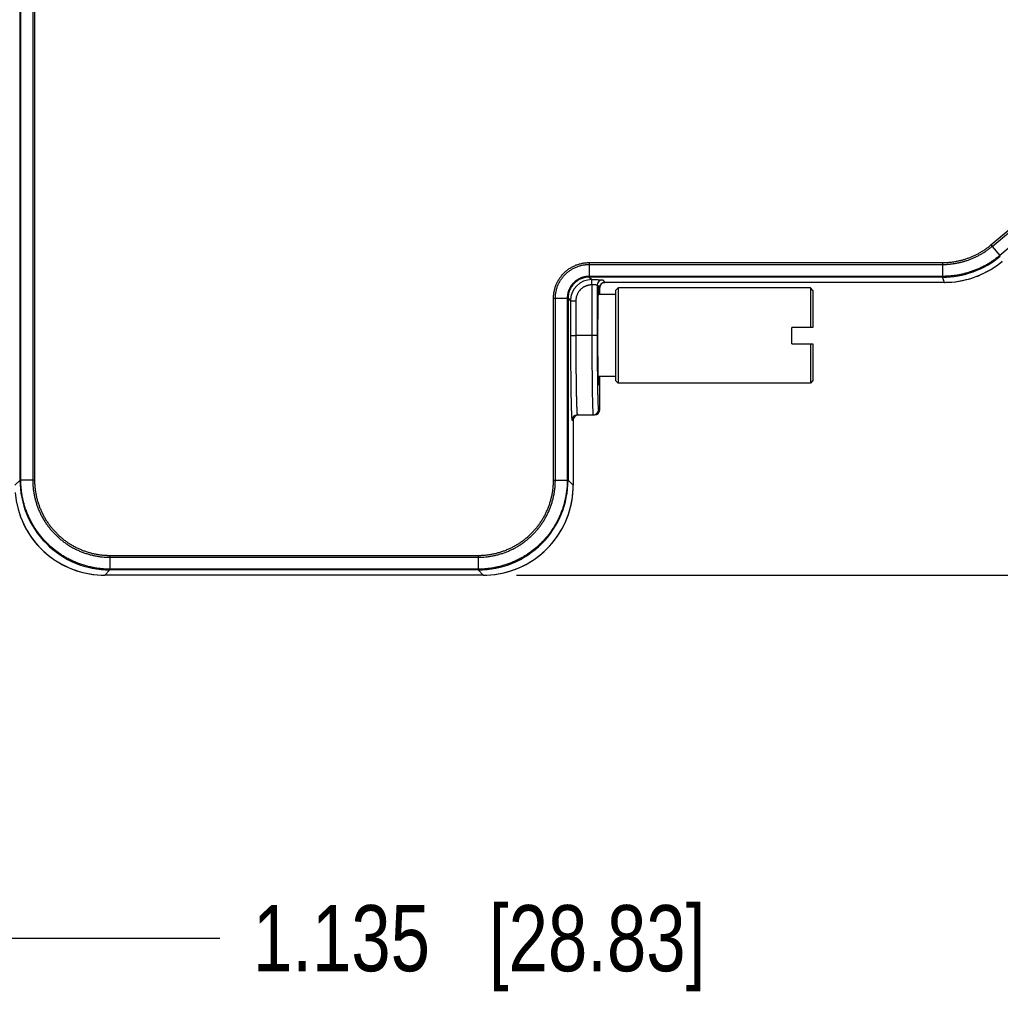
# Model space of a CAD drawing. Header units: inches. Extents: x 0 to 22, y 0 to 17.
# Tile 39 of 44: x 13.2 to 15.1, y 8.6 to 10.5. Entities that reach past the tile are written whole.
import ezdxf

# ---------------------------------------------------------------- set-up
doc = ezdxf.new("R2010")
doc.units = ezdxf.units.IN
doc.header["$LTSCALE"] = 1.21
doc.header["$MEASUREMENT"] = 0
doc.layers.get('0').update_dxf_attribs({"linetype": 'CONTINUOUS'})
doc.layers.add('DIMENSIONS', color=7, linetype='CONTINUOUS')
doc.styles.get("Standard").update_dxf_attribs({"font": 'txt', "width": 0.8})
doc.dimstyles.new('DIMSTYLE_1', dxfattribs={"dimtxt": 0.125, "dimasz": 0.18, "dimexe": 0.125, "dimexo": 0.0625, "dimgap": 0.0625, "dimtad": 0, "dimtih": 1, "dimtoh": 1, "dimdec": 3, "dimzin": 4, "dimdsep": 46, "dimtxsty": 'STANDARD', "dimblk": '_FILLED', "dimblk1": '_FILLED', "dimblk2": '_FILLED', "dimcen": 0.09, "dimadec": 0, "dimazin": 0, "dimtp": 0.01, "dimtm": 0.01, "dimtfac": 1, "dimtdec": 3, "dimtofl": 0, "dimtmove": 0, "dimatfit": 3, "dimldrblk": '_FILLED', "dimfxl": 1, "dimtolj": 1, "dimtzin": 4, "dimarcsym": 0})

# ---------------------------------------------------------------- blocks, each defined once
blk = doc.blocks.new('_FILLED')
at = {"color": 0, "linetype": 'BYBLOCK'}
blk.add_solid([(0, 0), (-1, 0.174), (-1, -0.174)], dxfattribs=at)
blk = doc.blocks.new('*D0')
at = {"layer": 'DIMENSIONS', "color": 2, "linetype": 'CONTINUOUS'}
for p, q in [((14.1732, 12.9086), (18.9618, 12.9086)), ((18.8368, 12.9086), (18.8368, 11.3058)), ((18.8368, 9.453), (18.8368, 11.0558)), ((14.1732, 9.453), (18.9618, 9.453))]:
    blk.add_line(p, q, dxfattribs=at)
at = {"layer": 'DIMENSIONS', "color": 2, "linetype": 'CONTINUOUS', "xscale": 0.18, "yscale": 0.18, "zscale": 0.18}
for p, rotation in [((18.8368, 12.9086), 90), ((18.8368, 9.453), 270)]:
    blk.add_blockref('_FILLED', p, dxfattribs=dict(at, rotation=rotation))
at = {"layer": 'DIMENSIONS', "color": 2, "linetype": 'CONTINUOUS', "insert": (18.8368, 11.2433), "char_height": 0.125, "width": 1.325, "attachment_point": 2, "line_spacing_factor": 0.9}
blk.add_mtext('3.456{\\Ftxt.shx;\\W1.000000;\\H0.125000; }[87.77]', dxfattribs=at)
blk = doc.blocks.new('*D1')
at = {"layer": 'DIMENSIONS', "color": 2, "linetype": 'CONTINUOUS'}
for p, q in [((11.9866, 9.5359), (11.9866, 8.6417)), ((13.1218, 9.4942), (13.1218, 8.6417)), ((11.9866, 8.7667), (12.5542, 8.7667)), ((13.1218, 8.7667), (12.5542, 8.7667)), ((12.5542, 8.7667), (13.6127, 8.7667))]:
    blk.add_line(p, q, dxfattribs=at)
at = {"layer": 'DIMENSIONS', "color": 2, "linetype": 'CONTINUOUS', "xscale": 0.18, "yscale": 0.18, "zscale": 0.18, "rotation": 180}
blk.add_blockref('_FILLED', (11.9866, 8.7667), dxfattribs=at)
at = {"layer": 'DIMENSIONS', "color": 2, "linetype": 'CONTINUOUS', "xscale": 0.18, "yscale": 0.18, "zscale": 0.18}
blk.add_blockref('_FILLED', (13.1218, 8.7667), dxfattribs=at)
at = {"layer": 'DIMENSIONS', "color": 2, "linetype": 'CONTINUOUS', "insert": (13.6752, 8.8292), "char_height": 0.125, "width": 1.325, "attachment_point": 1, "line_spacing_factor": 0.9}
blk.add_mtext('1.135{\\Ftxt.shx;\\W1.000000;\\H0.125000; }[28.83]', dxfattribs=at)

msp = doc.modelspace()

# ---------------------------------------------------------------- linework, layer by layer
at = {"color": 7, "linetype": 'CONTINUOUS'}
for p, q in [((13.2349, 9.6328), (13.2349, 12.7288)), ((13.2364, 9.6328), (13.2364, 12.7287)), ((13.2589, 12.7287), (13.2589, 9.6328)), ((13.2624, 12.7289), (13.2624, 9.6327)), ((15.0702, 10.0772), (16.0064, 10.8627)), ((15.0725, 10.0745), (16.0086, 10.86)), ((16.0231, 10.8428), (15.0869, 10.0572)), ((15.0702, 10.0772), (15.0725, 10.0745)), ((15.0725, 10.0745), (15.0869, 10.0572)), ((15.0879, 10.0561), (15.0869, 10.0572)), ((14.3107, 10.0438), (14.9786, 10.0438)), ((14.3108, 10.0438), (14.3108, 10.0178)), ((14.3108, 10.0403), (14.9786, 10.0403)), ((14.9786, 10.0438), (14.9786, 10.0403)), ((14.9786, 10.0403), (14.9786, 10.0178)), ((14.9786, 10.0178), (14.3108, 10.0178)), ((14.3108, 10.0163), (14.3108, 10.0178)), ((14.9786, 10.0163), (14.3108, 10.0163)), ((14.3108, 10.0163), (14.3155, 10.0116)), ((14.9786, 10.0163), (14.9786, 10.0178)), ((14.9822, 10.0065), (14.9786, 10.0163)), ((14.3158, 10.0017), (14.3158, 9.9058)), ((14.3281, 9.999), (14.3258, 10.0013)), ((14.3258, 10.0013), (14.3258, 9.9058)), ((14.3281, 9.999), (14.3283, 9.9995)), ((14.3285, 9.9986), (14.3283, 9.9995)), ((14.3306, 9.9965), (14.3285, 9.9986)), ((14.3306, 9.9833), (14.3306, 9.9965)), ((14.3358, 10.0113), (14.3406, 10.0065)), ((14.9822, 10.0065), (14.3406, 10.0065)), ((14.3603, 9.9908), (14.3653, 9.9958)), ((14.7288, 9.9958), (14.3653, 9.9958)), ((14.3653, 9.9958), (14.3653, 9.8158)), ((14.7338, 9.9908), (14.7288, 9.9958)), ((14.7288, 9.9958), (14.7288, 9.9213)), ((14.3603, 9.9833), (14.3274, 9.9833)), ((14.3603, 9.9908), (14.3603, 9.8208)), ((14.7338, 9.9908), (14.7338, 9.9213)), ((14.2433, 9.6327), (14.2433, 9.9763)), ((14.2433, 9.9763), (14.2468, 9.9763)), ((14.2468, 9.9763), (14.2693, 9.9763)), ((14.2468, 9.6328), (14.2468, 9.9763)), ((14.2693, 9.9763), (14.2693, 9.6328)), ((14.2708, 9.9763), (14.2693, 9.9763)), ((14.2708, 9.9763), (14.2755, 9.9716)), ((14.2708, 9.9763), (14.2708, 9.6328)), ((14.2755, 9.9716), (14.2855, 9.9716)), ((14.2755, 9.9716), (14.2755, 9.9058)), ((14.2855, 9.9716), (14.2855, 9.9058)), ((14.7338, 9.9213), (14.6938, 9.9213)), ((14.6938, 9.8903), (14.6938, 9.9213)), ((14.2755, 9.9058), (14.2855, 9.9058)), ((14.3158, 9.9058), (14.2855, 9.9058)), ((14.3258, 9.9058), (14.3158, 9.9058)), ((14.6938, 9.8903), (14.7338, 9.8903)), ((14.7288, 9.8903), (14.7288, 9.8158)), ((14.7338, 9.8903), (14.7338, 9.8208)), ((14.3603, 9.8283), (14.3274, 9.8283)), ((14.3306, 9.7658), (14.3306, 9.8283)), ((14.3603, 9.8208), (14.3653, 9.8158)), ((14.7288, 9.8158), (14.3653, 9.8158)), ((14.7338, 9.8208), (14.7288, 9.8158)), ((14.2883, 9.7558), (14.3206, 9.7558)), ((14.3283, 9.7658), (14.3306, 9.7658)), ((14.2783, 9.7458), (14.2806, 9.7458)), ((14.2806, 9.7458), (14.2806, 9.7458)), ((14.2806, 9.7458), (14.2806, 9.623)), ((13.2349, 9.6328), (13.225, 9.623)), ((13.2349, 9.6328), (13.2364, 9.6328)), ((13.2589, 9.6328), (13.2364, 9.6328)), ((13.2624, 9.6328), (13.2589, 9.6328)), ((14.2433, 9.6328), (14.2693, 9.6328)), ((14.2708, 9.6328), (14.2693, 9.6328)), ((14.2806, 9.623), (14.2708, 9.6328)), ((13.4047, 9.4903), (14.1009, 9.4903)), ((13.4049, 9.4903), (13.4049, 9.4643)), ((13.4049, 9.4868), (14.1008, 9.4868)), ((14.1008, 9.4903), (14.1008, 9.4868)), ((14.1008, 9.4868), (14.1008, 9.4643)), ((13.4049, 9.4628), (13.395, 9.453)), ((13.4048, 9.4628), (13.4049, 9.4643)), ((14.1008, 9.4643), (13.4049, 9.4643)), ((14.1008, 9.4628), (13.4049, 9.4628)), ((14.1008, 9.4628), (14.1008, 9.4643)), ((14.1106, 9.453), (14.1008, 9.4628)), ((14.1107, 9.453), (13.395, 9.453))]:
    msp.add_line(p, q, dxfattribs=at)
for points in [[(14.9822, 10.0065), (14.989, 10.0066), (14.996, 10.007), (15.003, 10.0077), (15.0099, 10.0087), (15.0168, 10.01), (15.0236, 10.0116), (15.0304, 10.0134), (15.037, 10.0156), (15.0436, 10.018), (15.0501, 10.0206), (15.0565, 10.0236), (15.0627, 10.0268), (15.0688, 10.0302), (15.0748, 10.0339), (15.0806, 10.0378), (15.0862, 10.042), (15.0915, 10.0462)], [(14.3306, 9.9965), (14.3307, 9.9971), (14.3307, 9.998), (14.3309, 9.9988), (14.3311, 9.9996), (14.3314, 10.0004), (14.3318, 10.0012), (14.3322, 10.0019), (14.3327, 10.0026), (14.3333, 10.0032), (14.3339, 10.0038), (14.3345, 10.0044), (14.3352, 10.0049), (14.3359, 10.0053), (14.3367, 10.0057), (14.3375, 10.006), (14.3383, 10.0062), (14.3391, 10.0064), (14.34, 10.0065), (14.3406, 10.0065)], [(14.1107, 9.453), (14.1175, 9.4531), (14.1245, 9.4535), (14.1315, 9.4543), (14.1385, 9.4553), (14.1454, 9.4566), (14.1522, 9.4581), (14.159, 9.46), (14.1657, 9.4622), (14.1724, 9.4646), (14.1788, 9.4673), (14.1852, 9.4702), (14.1915, 9.4734), (14.1976, 9.4769), (14.2036, 9.4806), (14.2094, 9.4846), (14.215, 9.4888), (14.2205, 9.4932), (14.2258, 9.4979), (14.2309, 9.5028), (14.2357, 9.5078), (14.2404, 9.5131), (14.2448, 9.5186), (14.249, 9.5242), (14.253, 9.53), (14.2567, 9.536), (14.2602, 9.5421), (14.2634, 9.5484), (14.2664, 9.5548), (14.2691, 9.5613), (14.2715, 9.5679), (14.2736, 9.5746), (14.2755, 9.5814), (14.2771, 9.5882), (14.2783, 9.5952), (14.2793, 9.6021), (14.2801, 9.6091), (14.2805, 9.6162), (14.2806, 9.623)], [(13.2342, 9.5679), (13.2366, 9.5613), (13.2393, 9.5548), (13.2423, 9.5484), (13.2455, 9.5421), (13.249, 9.536), (13.2527, 9.53), (13.2567, 9.5242), (13.2609, 9.5186), (13.2653, 9.5131), (13.27, 9.5078), (13.2748, 9.5027), (13.2799, 9.4979), (13.2852, 9.4932), (13.2906, 9.4888), (13.2963, 9.4846), (13.3021, 9.4806), (13.3081, 9.4769), (13.3142, 9.4734), (13.3205, 9.4702), (13.3268, 9.4672), (13.3333, 9.4646), (13.3399, 9.4621), (13.3467, 9.46), (13.3534, 9.4581), (13.3603, 9.4566), (13.3672, 9.4553), (13.3742, 9.4543), (13.3812, 9.4535), (13.3882, 9.4531), (13.395, 9.453)]]:
    msp.add_lwpolyline(points, dxfattribs=at)
for centre, radius, start, end in [((14.9786, 10.1863), 0.17, 269.9976, 310.0025), ((14.9822, 10.1765), 0.17, 272.3287, 307.6745), ((14.9822, 10.1765), 0.17, 307.6744, 309.9995), ((14.3108, 9.9763), 0.04, 89.9671, 180.0255), ((14.3155, 9.9716), 0.04, 90.0026, 179.9974), ((14.3359, 10.0013), 0.01, 90.0209, 179.9791), ((14.3406, 9.9965), 0.00999, 91.2132, 178.9885), ((14.3407, 9.9965), 0.0101, 178.9744, 180.0176), ((14.3406, 9.9965), 0.00996, 89.9828, 91.2229), ((14.9822, 10.1765), 0.17, 270.0007, 272.3285), ((14.2883, 9.7458), 0.01, 90.005, 180.005), ((14.2906, 9.7458), 0.01, 93.962, 179.2123), ((14.3183, 9.7658), 0.01, 270.005, 0.005), ((14.3206, 9.7658), 0.01, 270.005, 0.005), ((14.2906, 9.7458), 0.00998, 179.205, 179.9678), ((13.4048, 9.6328), 0.17, 179.9946, 270.0058), ((14.1008, 9.6328), 0.17, 269.9951, 0.0059), ((14.1101, 9.623), 0.1705, 357.8195, 359.9956), ((13.395, 9.6229), 0.17, 184.656, 267.7163), ((14.1107, 9.6229), 0.17, 272.0166, 357.8191), ((13.395, 9.6237), 0.1707, 267.718, 269.9944), ((14.1106, 9.6239), 0.1709, 270.0067, 272.0145)]:
    msp.add_arc(centre, radius, start, end, dxfattribs=at)
for start_param, end_param in [(0.106748, 3.738817), (-0.597229, -0.141654)]:
    msp.add_ellipse((14.3283, 9.9058), major_axis=(0, 0.0938), ratio=0.017455, start_param=start_param, end_param=end_param, dxfattribs=at)
for points, knots in [([(14.9786, 10.0438), (14.9797, 10.0438), (14.9817, 10.0438), (14.9848, 10.0439), (14.9879, 10.0441), (14.991, 10.0443), (14.9941, 10.0447), (14.9983, 10.0452), (15.0034, 10.0459), (15.0095, 10.0472), (15.0155, 10.0486), (15.0215, 10.0504), (15.0274, 10.0524), (15.0332, 10.0546), (15.0389, 10.0571), (15.0444, 10.0599), (15.0499, 10.0629), (15.0543, 10.0656), (15.0578, 10.0678), (15.0604, 10.0696), (15.0629, 10.0714), (15.0654, 10.0733), (15.0678, 10.0752), (15.0694, 10.0765), (15.0702, 10.0772)], [0, 0, 0, 0, 0.031251, 0.062502, 0.093753, 0.125005, 0.156256, 0.187507, 0.250006, 0.312504, 0.375003, 0.437501, 0.5, 0.562499, 0.624997, 0.687496, 0.749994, 0.812493, 0.843744, 0.874995, 0.906247, 0.937498, 0.968749, 1, 1, 1, 1]), ([(14.9786, 10.0403), (14.9808, 10.0403), (14.9839, 10.0404), (14.9882, 10.0406), (14.9914, 10.0409), (14.9945, 10.0412), (14.9987, 10.0417), (15.004, 10.0425), (15.0102, 10.0437), (15.0164, 10.0452), (15.0225, 10.047), (15.0286, 10.0491), (15.0345, 10.0514), (15.0403, 10.054), (15.0461, 10.0568), (15.0516, 10.0598), (15.0562, 10.0626), (15.0597, 10.0649), (15.0624, 10.0667), (15.065, 10.0686), (15.0684, 10.0711), (15.0709, 10.0731), (15.0725, 10.0745)], [0, 0, 0, 0, 0.062499, 0.09375, 0.125002, 0.156253, 0.187505, 0.250004, 0.312503, 0.375002, 0.437501, 0.5, 0.562499, 0.624998, 0.687497, 0.749996, 0.812495, 0.843747, 0.874998, 0.90625, 0.937501, 1, 1, 1, 1]), ([(15.0869, 10.0572), (15.086, 10.0564), (15.0841, 10.0549), (15.0812, 10.0526), (15.0783, 10.0504), (15.0753, 10.0483), (15.0723, 10.0462), (15.0692, 10.0442), (15.0661, 10.0422), (15.0618, 10.0397), (15.0565, 10.0368), (15.0499, 10.0335), (15.0431, 10.0306), (15.0363, 10.0279), (15.0293, 10.0255), (15.0223, 10.0235), (15.0151, 10.0217), (15.0091, 10.0205), (15.0043, 10.0197), (15.0006, 10.0192), (14.997, 10.0188), (14.9933, 10.0184), (14.9897, 10.0181), (14.9848, 10.0179), (14.9811, 10.0178), (14.9786, 10.0178)], [0, 0, 0, 0, 0.03125, 0.062502, 0.093753, 0.125004, 0.156255, 0.187506, 0.218757, 0.250008, 0.312507, 0.375005, 0.437504, 0.500002, 0.5625, 0.624999, 0.687497, 0.749995, 0.781246, 0.812497, 0.843749, 0.875, 0.90625, 0.937502, 1, 1, 1, 1]), ([(14.2433, 9.9763), (14.2433, 9.9769), (14.2433, 9.978), (14.2434, 9.9796), (14.2435, 9.9813), (14.2436, 9.9829), (14.2438, 9.9846), (14.244, 9.9862), (14.2443, 9.9878), (14.2447, 9.99), (14.2453, 9.9927), (14.2462, 9.9959), (14.2472, 9.9991), (14.2488, 10.0032), (14.2507, 10.0072), (14.2529, 10.011), (14.2546, 10.0138), (14.2565, 10.0165), (14.2586, 10.0191), (14.2607, 10.0217), (14.263, 10.0241), (14.2654, 10.0263), (14.2679, 10.0285), (14.2705, 10.0305), (14.2732, 10.0324), (14.276, 10.0342), (14.2789, 10.0359), (14.2819, 10.0373), (14.2849, 10.0387), (14.288, 10.0399), (14.2912, 10.0409), (14.2943, 10.0418), (14.2976, 10.0425), (14.3008, 10.0431), (14.3041, 10.0435), (14.3074, 10.0438), (14.3096, 10.0438), (14.3107, 10.0438)], [0, 0, 0, 0, 0.015625, 0.031253, 0.04688, 0.062505, 0.078131, 0.093758, 0.109384, 0.125011, 0.156261, 0.187511, 0.218761, 0.250012, 0.312494, 0.343744, 0.374994, 0.406245, 0.437495, 0.468745, 0.499995, 0.531246, 0.562496, 0.593746, 0.624996, 0.656247, 0.687497, 0.718747, 0.749998, 0.781248, 0.812498, 0.843749, 0.874999, 0.906249, 0.937499, 0.96875, 1, 1, 1, 1]), ([(14.2468, 9.9763), (14.2468, 9.9774), (14.2469, 9.9795), (14.2472, 9.9837), (14.2478, 9.9878), (14.2487, 9.9919), (14.2495, 9.9949), (14.2505, 9.9979), (14.2516, 10.0008), (14.2529, 10.0037), (14.2548, 10.0074), (14.257, 10.011), (14.2594, 10.0145), (14.2613, 10.0169), (14.2633, 10.0193), (14.2655, 10.0216), (14.2678, 10.0238), (14.2702, 10.0258), (14.2726, 10.0278), (14.2752, 10.0296), (14.2779, 10.0312), (14.2815, 10.0333), (14.2853, 10.0351), (14.2892, 10.0366), (14.2922, 10.0376), (14.2952, 10.0384), (14.2983, 10.0391), (14.3014, 10.0396), (14.3045, 10.04), (14.3076, 10.0403), (14.3097, 10.0403), (14.3108, 10.0403)], [0, 0, 0, 0, 0.031252, 0.062504, 0.124988, 0.15624, 0.187491, 0.218743, 0.249995, 0.281247, 0.312498, 0.374984, 0.406235, 0.437487, 0.468739, 0.499991, 0.531242, 0.562494, 0.593746, 0.624997, 0.656249, 0.687501, 0.749986, 0.781238, 0.81249, 0.843741, 0.874993, 0.906245, 0.937496, 0.968748, 1, 1, 1, 1]), ([(14.3108, 10.0178), (14.3101, 10.0178), (14.3091, 10.0178), (14.3077, 10.0177), (14.3067, 10.0176), (14.3057, 10.0175), (14.3047, 10.0174), (14.3037, 10.0172), (14.3023, 10.0169), (14.3007, 10.0166), (14.2987, 10.016), (14.2968, 10.0154), (14.2949, 10.0147), (14.293, 10.0138), (14.2912, 10.0129), (14.2894, 10.0119), (14.2877, 10.0108), (14.2861, 10.0097), (14.2839, 10.008), (14.2819, 10.0062), (14.28, 10.0042), (14.2783, 10.0021), (14.2766, 10), (14.2752, 9.9977), (14.2742, 9.9959), (14.2733, 9.9941), (14.2722, 9.9916), (14.271, 9.9884), (14.2702, 9.9851), (14.2697, 9.9824), (14.2695, 9.9804), (14.2693, 9.9784), (14.2693, 9.977), (14.2693, 9.9763)], [0, 0, 0, 0, 0.031251, 0.046879, 0.062505, 0.078132, 0.093759, 0.109386, 0.125013, 0.156264, 0.187516, 0.218768, 0.25002, 0.281273, 0.312525, 0.343778, 0.37503, 0.406283, 0.437536, 0.500022, 0.531275, 0.562528, 0.625014, 0.656267, 0.687519, 0.718772, 0.750024, 0.812509, 0.874993, 0.906245, 0.937497, 0.968749, 1, 1, 1, 1]), ([(14.3158, 10.0017), (14.3156, 10.0017), (14.3152, 10.0017), (14.3147, 10.0016), (14.3144, 10.0016), (14.314, 10.0016), (14.3136, 10.0015), (14.3133, 10.0015), (14.3129, 10.0015), (14.3125, 10.0015), (14.3121, 10.0014), (14.3118, 10.0014), (14.3113, 10.0013), (14.3107, 10.0012), (14.3099, 10.0011), (14.3092, 10.0009), (14.3083, 10.0007), (14.3071, 10.0004), (14.3056, 10), (14.3043, 9.9994), (14.3029, 9.9988), (14.3016, 9.9982), (14.3003, 9.9975), (14.2986, 9.9964), (14.2966, 9.995), (14.2947, 9.9933), (14.2934, 9.9919), (14.2921, 9.9904), (14.2906, 9.9884), (14.2893, 9.9863), (14.2884, 9.9845), (14.2876, 9.9827), (14.2869, 9.9809), (14.2864, 9.979), (14.2861, 9.9775), (14.2859, 9.9763), (14.2857, 9.9753), (14.2856, 9.9746), (14.2856, 9.9738), (14.2855, 9.9728), (14.2855, 9.9721), (14.2855, 9.9716)], [0, 0, 0, 0, 0.015618, 0.023433, 0.031253, 0.039073, 0.046892, 0.054708, 0.062521, 0.070331, 0.078141, 0.085951, 0.093763, 0.109393, 0.125024, 0.140653, 0.156278, 0.18753, 0.218783, 0.250034, 0.281287, 0.312539, 0.343791, 0.375044, 0.43753, 0.500015, 0.531267, 0.56252, 0.625005, 0.687491, 0.718744, 0.749996, 0.812482, 0.843734, 0.874986, 0.906239, 0.921866, 0.937493, 0.95312, 0.968748, 1, 1, 1, 1]), ([(14.3155, 10.0116), (14.3162, 10.0116), (14.3175, 10.0116), (14.3194, 10.0116), (14.3213, 10.0116), (14.3232, 10.0116), (14.3249, 10.0116), (14.3266, 10.0116), (14.3282, 10.0115), (14.3297, 10.0115), (14.3308, 10.0115), (14.3317, 10.0115), (14.3323, 10.0115), (14.3328, 10.0114), (14.3333, 10.0114), (14.3338, 10.0114), (14.3342, 10.0114), (14.3345, 10.0114), (14.3349, 10.0114), (14.3351, 10.0114), (14.3353, 10.0113), (14.3354, 10.0113), (14.3355, 10.0113), (14.3356, 10.0113), (14.3356, 10.0113), (14.3357, 10.0113), (14.3358, 10.0113), (14.3358, 10.0113), (14.3358, 10.0113), (14.3358, 10.0113), (14.3358, 10.0113), (14.3358, 10.0113), (14.3358, 10.0113)], [0, 0, 0, 0, 0.096367, 0.191974, 0.285888, 0.377207, 0.46508, 0.548661, 0.627094, 0.699631, 0.765627, 0.795974, 0.824446, 0.850962, 0.875449, 0.897863, 0.918163, 0.936308, 0.952258, 0.965973, 0.97198, 0.977413, 0.982268, 0.986539, 0.990223, 0.99332, 0.995838, 0.997784, 0.998544, 0.999163, 0.999646, 1, 1, 1, 1]), ([(14.3158, 10.0016), (14.3158, 10.0023), (14.3158, 10.0035), (14.3158, 10.0051), (14.3158, 10.0063), (14.3158, 10.0071), (14.3158, 10.0079), (14.3158, 10.0086), (14.3157, 10.0093), (14.3157, 10.0098), (14.3157, 10.0101), (14.3157, 10.0104), (14.3157, 10.0106), (14.3157, 10.0108), (14.3157, 10.011), (14.3156, 10.0111), (14.3156, 10.0113), (14.3156, 10.0114), (14.3156, 10.0114), (14.3156, 10.0115), (14.3156, 10.0115), (14.3156, 10.0115), (14.3156, 10.0116), (14.3155, 10.0116), (14.3155, 10.0116), (14.3155, 10.0116), (14.3155, 10.0116)], [0, 0, 0, 0, 0.192283, 0.37734, 0.464967, 0.548215, 0.6263, 0.698489, 0.764103, 0.822529, 0.848873, 0.873223, 0.895522, 0.915721, 0.933777, 0.949654, 0.963327, 0.974781, 0.97968, 0.98403, 0.987841, 0.99113, 0.993924, 0.99627, 0.998251, 1, 1, 1, 1]), ([(14.3258, 10.0013), (14.3258, 10.0013), (14.3258, 10.0013), (14.3258, 10.0013), (14.3258, 10.0013), (14.3258, 10.0013), (14.3258, 10.0013), (14.3257, 10.0013), (14.3256, 10.0013), (14.3255, 10.0013), (14.3254, 10.0014), (14.3252, 10.0014), (14.325, 10.0014), (14.3248, 10.0014), (14.3245, 10.0014), (14.3241, 10.0015), (14.3235, 10.0015), (14.3228, 10.0015), (14.3221, 10.0015), (14.3213, 10.0016), (14.3205, 10.0016), (14.3196, 10.0016), (14.3187, 10.0016), (14.3174, 10.0016), (14.3165, 10.0016), (14.3158, 10.0016)], [0, 0, 0, 0, 0.00111, 0.002666, 0.004739, 0.007355, 0.010529, 0.014265, 0.023438, 0.034876, 0.048564, 0.064475, 0.082575, 0.102825, 0.125179, 0.17599, 0.23454, 0.300284, 0.372609, 0.450835, 0.53423, 0.62201, 0.713348, 0.807387, 1, 1, 1, 1]), ([(14.2755, 9.9058), (14.2755, 9.9005), (14.2755, 9.8901), (14.2756, 9.8747), (14.2756, 9.8595), (14.2757, 9.8447), (14.2758, 9.8306), (14.276, 9.8172), (14.2761, 9.8065), (14.2762, 9.7984), (14.2763, 9.7927), (14.2764, 9.7873), (14.2765, 9.7822), (14.2766, 9.7774), (14.2767, 9.7728), (14.2769, 9.7686), (14.277, 9.7648), (14.2771, 9.7613), (14.2772, 9.7581), (14.2773, 9.7552), (14.2775, 9.7531), (14.2775, 9.7516), (14.2776, 9.7506), (14.2777, 9.7497), (14.2777, 9.7489), (14.2778, 9.7482), (14.2779, 9.7476), (14.2779, 9.7472), (14.278, 9.747), (14.278, 9.7468), (14.278, 9.7466), (14.2781, 9.7464), (14.2781, 9.7462), (14.2781, 9.7461), (14.2782, 9.746), (14.2782, 9.7459), (14.2782, 9.7459), (14.2782, 9.7459), (14.2782, 9.7458), (14.2782, 9.7458), (14.2783, 9.7458), (14.2783, 9.7458), (14.2783, 9.7458), (14.2783, 9.7458)], [0, 0, 0, 0, 0.097951, 0.194961, 0.290091, 0.382427, 0.471077, 0.555192, 0.633968, 0.671107, 0.70663, 0.740454, 0.772498, 0.802677, 0.830919, 0.857163, 0.881349, 0.903417, 0.923309, 0.940974, 0.956378, 0.963221, 0.969485, 0.975168, 0.980264, 0.98477, 0.988683, 0.990418, 0.992005, 0.993444, 0.994736, 0.995881, 0.996879, 0.997731, 0.998441, 0.998744, 0.999013, 0.999249, 0.999452, 0.999624, 0.999769, 0.999891, 1, 1, 1, 1]), ([(14.2855, 9.9058), (14.2855, 9.9033), (14.2855, 9.8984), (14.2855, 9.8887), (14.2856, 9.8766), (14.2856, 9.8624), (14.2857, 9.8486), (14.2858, 9.8353), (14.286, 9.8227), (14.2861, 9.8127), (14.2862, 9.8051), (14.2863, 9.7998), (14.2864, 9.7947), (14.2865, 9.7899), (14.2866, 9.7854), (14.2867, 9.7811), (14.2869, 9.7772), (14.287, 9.7736), (14.2871, 9.7703), (14.2872, 9.7673), (14.2873, 9.7647), (14.2875, 9.7627), (14.2875, 9.7612), (14.2876, 9.7603), (14.2877, 9.7594), (14.2877, 9.7587), (14.2878, 9.758), (14.2879, 9.7575), (14.2879, 9.7571), (14.288, 9.7569), (14.288, 9.7567), (14.288, 9.7565), (14.2881, 9.7563), (14.2881, 9.7562), (14.2881, 9.7561), (14.2882, 9.756), (14.2882, 9.7559), (14.2882, 9.7558), (14.2882, 9.7558), (14.2882, 9.7558), (14.2883, 9.7558), (14.2883, 9.7558), (14.2883, 9.7558), (14.2883, 9.7558)], [0, 0, 0, 0, 0.049032, 0.097946, 0.19495, 0.290076, 0.382409, 0.471059, 0.555172, 0.63394, 0.671079, 0.706603, 0.740424, 0.772463, 0.802641, 0.830887, 0.857132, 0.881314, 0.903374, 0.923261, 0.940927, 0.95633, 0.963171, 0.969434, 0.975115, 0.980211, 0.98472, 0.988639, 0.990377, 0.991967, 0.99341, 0.994705, 0.995854, 0.996856, 0.997713, 0.998425, 0.998997, 0.999233, 0.999436, 0.99961, 0.999757, 0.999884, 1, 1, 1, 1]), ([(14.3158, 9.9058), (14.3158, 9.9009), (14.3159, 9.8911), (14.3159, 9.8766), (14.3159, 9.8624), (14.316, 9.8486), (14.3161, 9.8353), (14.3163, 9.8227), (14.3164, 9.8127), (14.3165, 9.8051), (14.3166, 9.7998), (14.3166, 9.7947), (14.3167, 9.7899), (14.3168, 9.7854), (14.3169, 9.7812), (14.317, 9.7772), (14.3171, 9.7736), (14.3172, 9.7703), (14.3174, 9.7673), (14.3175, 9.7647), (14.3176, 9.7627), (14.3176, 9.7612), (14.3177, 9.7603), (14.3178, 9.7594), (14.3178, 9.7587), (14.3179, 9.758), (14.3179, 9.7575), (14.318, 9.7571), (14.318, 9.7569), (14.318, 9.7567), (14.3181, 9.7565), (14.3181, 9.7563), (14.3181, 9.7562), (14.3181, 9.7561), (14.3182, 9.756), (14.3182, 9.7559), (14.3182, 9.7559), (14.3182, 9.7558), (14.3182, 9.7558), (14.3182, 9.7558), (14.3183, 9.7558), (14.3183, 9.7558), (14.3183, 9.7558), (14.3183, 9.7558)], [0, 0, 0, 0, 0.097959, 0.194974, 0.290112, 0.382455, 0.471115, 0.555238, 0.634014, 0.671158, 0.706686, 0.740511, 0.772554, 0.802736, 0.830985, 0.857233, 0.881418, 0.903481, 0.923369, 0.941036, 0.956439, 0.96328, 0.969542, 0.975222, 0.980316, 0.984822, 0.988738, 0.990474, 0.992062, 0.993502, 0.994794, 0.995939, 0.996936, 0.997787, 0.998492, 0.998791, 0.999055, 0.999285, 0.999481, 0.999646, 0.999783, 0.999898, 1, 1, 1, 1]), ([(14.3258, 9.9058), (14.3258, 9.9012), (14.3259, 9.8921), (14.3259, 9.8785), (14.3259, 9.8653), (14.326, 9.8524), (14.3261, 9.84), (14.3263, 9.8282), (14.3264, 9.8189), (14.3265, 9.8118), (14.3266, 9.8069), (14.3266, 9.8021), (14.3267, 9.7976), (14.3268, 9.7934), (14.3269, 9.7895), (14.327, 9.7858), (14.3271, 9.7824), (14.3272, 9.7793), (14.3273, 9.7765), (14.3275, 9.7741), (14.3276, 9.7722), (14.3276, 9.7709), (14.3277, 9.77), (14.3278, 9.7692), (14.3278, 9.7685), (14.3279, 9.7679), (14.3279, 9.7674), (14.328, 9.7671), (14.328, 9.7668), (14.328, 9.7666), (14.3281, 9.7665), (14.3281, 9.7663), (14.3281, 9.7662), (14.3281, 9.7661), (14.3282, 9.766), (14.3282, 9.7659), (14.3282, 9.7659), (14.3282, 9.7659), (14.3282, 9.7658), (14.3282, 9.7658), (14.3282, 9.7658), (14.3283, 9.7658), (14.3283, 9.7658), (14.3283, 9.7658), (14.3283, 9.7658)], [0, 0, 0, 0, 0.097951, 0.194961, 0.290091, 0.382427, 0.471077, 0.555192, 0.633968, 0.671107, 0.70663, 0.740454, 0.772497, 0.802677, 0.830919, 0.857163, 0.881348, 0.903417, 0.923308, 0.940974, 0.956378, 0.963221, 0.969485, 0.975168, 0.980264, 0.98477, 0.988683, 0.990418, 0.992005, 0.993444, 0.994736, 0.995881, 0.996878, 0.997731, 0.998104, 0.998441, 0.998744, 0.999013, 0.999249, 0.999452, 0.999624, 0.999769, 0.999891, 1, 1, 1, 1]), ([(13.4049, 9.4643), (13.4035, 9.4643), (13.4007, 9.4643), (13.3966, 9.4645), (13.3925, 9.4647), (13.387, 9.4652), (13.3801, 9.4661), (13.372, 9.4675), (13.3639, 9.4693), (13.3559, 9.4715), (13.3481, 9.4741), (13.3404, 9.4771), (13.3328, 9.4804), (13.3254, 9.4841), (13.3182, 9.4882), (13.3112, 9.4926), (13.3056, 9.4966), (13.3012, 9.4999), (13.2969, 9.5034), (13.2917, 9.5079), (13.2857, 9.5136), (13.28, 9.5196), (13.2755, 9.5248), (13.272, 9.5291), (13.2687, 9.5335), (13.2647, 9.5392), (13.2603, 9.5461), (13.2562, 9.5533), (13.2531, 9.5595), (13.2508, 9.5645), (13.2486, 9.5696), (13.2461, 9.576), (13.2435, 9.5839), (13.2413, 9.5919), (13.2395, 9.5999), (13.2381, 9.6081), (13.2371, 9.6163), (13.2365, 9.6245), (13.2364, 9.6301), (13.2364, 9.6328)], [0, 0, 0, 0, 0.015626, 0.031252, 0.046878, 0.062504, 0.093753, 0.125003, 0.156253, 0.187502, 0.218752, 0.250002, 0.281251, 0.312501, 0.34375, 0.375, 0.40625, 0.421876, 0.437502, 0.468751, 0.500001, 0.531251, 0.5625, 0.578126, 0.593752, 0.625002, 0.656252, 0.687501, 0.718751, 0.734377, 0.750003, 0.781253, 0.812502, 0.843752, 0.875002, 0.906251, 0.937501, 0.96875, 1, 1, 1, 1]), ([(13.2589, 9.6328), (13.2589, 9.628), (13.2592, 9.6209), (13.2604, 9.6114), (13.2616, 9.6043), (13.2632, 9.5973), (13.2651, 9.5904), (13.2674, 9.5836), (13.2695, 9.578), (13.2714, 9.5736), (13.2734, 9.5693), (13.2761, 9.564), (13.2796, 9.5577), (13.2834, 9.5517), (13.2876, 9.5458), (13.292, 9.5402), (13.2967, 9.5347), (13.3016, 9.5295), (13.3068, 9.5246), (13.3122, 9.5199), (13.3179, 9.5155), (13.3237, 9.5114), (13.3298, 9.5075), (13.336, 9.504), (13.3414, 9.5013), (13.3457, 9.4993), (13.3501, 9.4974), (13.3557, 9.4953), (13.3625, 9.4931), (13.3694, 9.4911), (13.3764, 9.4896), (13.3834, 9.4883), (13.3929, 9.4872), (13.4001, 9.4868), (13.4049, 9.4868)], [0, 0, 0, 0, 0.062483, 0.093734, 0.124985, 0.156236, 0.187487, 0.218738, 0.249989, 0.265616, 0.281243, 0.312494, 0.343745, 0.374996, 0.406247, 0.437498, 0.468749, 0.5, 0.531251, 0.562502, 0.593753, 0.625004, 0.656256, 0.687507, 0.718758, 0.734384, 0.750011, 0.781262, 0.812513, 0.843764, 0.875016, 0.906267, 0.937518, 1, 1, 1, 1]), ([(13.2624, 9.6327), (13.2624, 9.6321), (13.2624, 9.6309), (13.2624, 9.6292), (13.2625, 9.6274), (13.2625, 9.6257), (13.2626, 9.6239), (13.2628, 9.6222), (13.2629, 9.6205), (13.2631, 9.6181), (13.2634, 9.6152), (13.2639, 9.6118), (13.2645, 9.6083), (13.2651, 9.6049), (13.2659, 9.6015), (13.2669, 9.597), (13.2685, 9.5913), (13.2707, 9.5847), (13.2732, 9.5782), (13.276, 9.5718), (13.2792, 9.5656), (13.2826, 9.5595), (13.2864, 9.5536), (13.2904, 9.5479), (13.2947, 9.5423), (13.2993, 9.5371), (13.3041, 9.532), (13.3091, 9.5272), (13.3144, 9.5226), (13.3199, 9.5183), (13.3256, 9.5143), (13.3316, 9.5106), (13.3376, 9.5071), (13.3428, 9.5045), (13.3471, 9.5025), (13.3513, 9.5007), (13.3568, 9.4986), (13.3634, 9.4964), (13.369, 9.4949), (13.3736, 9.4938), (13.377, 9.4931), (13.3804, 9.4924), (13.3839, 9.4919), (13.3873, 9.4914), (13.3902, 9.4911), (13.3925, 9.4908), (13.3943, 9.4907), (13.396, 9.4906), (13.3978, 9.4905), (13.3995, 9.4904), (13.4013, 9.4904), (13.403, 9.4903), (13.4042, 9.4903), (13.4047, 9.4903)], [0, 0, 0, 0, 0.007813, 0.015626, 0.023439, 0.031252, 0.039065, 0.046878, 0.054691, 0.062504, 0.07813, 0.093755, 0.109381, 0.125007, 0.140633, 0.156258, 0.187508, 0.218757, 0.250006, 0.281255, 0.312504, 0.343753, 0.375002, 0.406251, 0.437501, 0.46875, 0.499999, 0.531248, 0.562497, 0.593746, 0.624995, 0.656244, 0.687494, 0.718743, 0.734368, 0.749994, 0.781243, 0.812492, 0.843742, 0.859367, 0.874993, 0.890619, 0.906244, 0.92187, 0.937496, 0.945309, 0.953122, 0.960935, 0.968748, 0.976561, 0.984374, 0.992187, 1, 1, 1, 1]), ([(14.1008, 9.4868), (14.1056, 9.4868), (14.1127, 9.4872), (14.1222, 9.4883), (14.1293, 9.4896), (14.1363, 9.4911), (14.1432, 9.4931), (14.15, 9.4953), (14.1556, 9.4974), (14.16, 9.4993), (14.1643, 9.5013), (14.1696, 9.504), (14.1759, 9.5075), (14.1819, 9.5114), (14.1878, 9.5155), (14.1935, 9.5199), (14.1989, 9.5246), (14.2041, 9.5295), (14.209, 9.5347), (14.2137, 9.5402), (14.2181, 9.5458), (14.2222, 9.5517), (14.2261, 9.5577), (14.2296, 9.564), (14.2323, 9.5693), (14.2343, 9.5736), (14.2362, 9.578), (14.2383, 9.5836), (14.2406, 9.5904), (14.2425, 9.5973), (14.244, 9.6043), (14.2453, 9.6114), (14.2462, 9.6185), (14.2467, 9.6256), (14.2468, 9.6304), (14.2468, 9.6328)], [0, 0, 0, 0, 0.062481, 0.093732, 0.124982, 0.156233, 0.187483, 0.218734, 0.249984, 0.26561, 0.281237, 0.312487, 0.343738, 0.374988, 0.406239, 0.437489, 0.46874, 0.49999, 0.531241, 0.562491, 0.593742, 0.624992, 0.656243, 0.687493, 0.718743, 0.73437, 0.749996, 0.781247, 0.812497, 0.843748, 0.874998, 0.906249, 0.937499, 0.96875, 1, 1, 1, 1]), ([(14.2693, 9.6328), (14.2693, 9.6301), (14.2692, 9.6259), (14.2689, 9.6204), (14.2684, 9.6149), (14.2676, 9.6081), (14.2661, 9.5999), (14.2643, 9.5919), (14.2621, 9.5839), (14.2595, 9.576), (14.257, 9.5696), (14.2549, 9.5645), (14.2526, 9.5595), (14.2495, 9.5533), (14.2454, 9.5461), (14.241, 9.5392), (14.237, 9.5335), (14.2337, 9.5291), (14.2302, 9.5248), (14.2257, 9.5196), (14.22, 9.5136), (14.214, 9.5079), (14.2088, 9.5034), (14.2045, 9.4999), (14.2001, 9.4966), (14.1945, 9.4926), (14.1875, 9.4882), (14.1803, 9.4841), (14.1729, 9.4804), (14.1653, 9.4771), (14.1576, 9.4741), (14.1497, 9.4715), (14.1418, 9.4693), (14.1337, 9.4675), (14.1255, 9.4661), (14.1173, 9.465), (14.1091, 9.4644), (14.1036, 9.4643), (14.1008, 9.4643)], [0, 0, 0, 0, 0.03125, 0.046876, 0.062502, 0.093751, 0.125001, 0.156251, 0.1875, 0.21875, 0.25, 0.265626, 0.281252, 0.312502, 0.343751, 0.375001, 0.406251, 0.421877, 0.437503, 0.468753, 0.500002, 0.531252, 0.562502, 0.578128, 0.593754, 0.625004, 0.656253, 0.687503, 0.718753, 0.750003, 0.781252, 0.812502, 0.843752, 0.875001, 0.906251, 0.937501, 0.96875, 1, 1, 1, 1]), ([(14.1009, 9.4903), (14.1015, 9.4903), (14.1027, 9.4903), (14.1044, 9.4904), (14.1062, 9.4904), (14.1079, 9.4905), (14.1097, 9.4906), (14.1114, 9.4907), (14.1131, 9.4908), (14.1155, 9.4911), (14.1183, 9.4914), (14.1218, 9.4919), (14.1253, 9.4924), (14.1287, 9.4931), (14.1321, 9.4938), (14.1366, 9.4949), (14.1423, 9.4964), (14.1489, 9.4986), (14.1554, 9.5011), (14.1618, 9.504), (14.168, 9.5071), (14.1741, 9.5106), (14.18, 9.5143), (14.1857, 9.5183), (14.1912, 9.5226), (14.1965, 9.5272), (14.2016, 9.532), (14.2064, 9.5371), (14.211, 9.5423), (14.2153, 9.5479), (14.2193, 9.5536), (14.223, 9.5595), (14.2265, 9.5656), (14.2291, 9.5708), (14.2311, 9.575), (14.2329, 9.5793), (14.235, 9.5847), (14.2372, 9.5913), (14.2387, 9.597), (14.2398, 9.6015), (14.2405, 9.6049), (14.2412, 9.6083), (14.2418, 9.6118), (14.2422, 9.6152), (14.2426, 9.6181), (14.2428, 9.6205), (14.2429, 9.6222), (14.243, 9.6239), (14.2431, 9.6257), (14.2432, 9.6274), (14.2433, 9.6292), (14.2433, 9.6309), (14.2433, 9.6321), (14.2433, 9.6327)], [0, 0, 0, 0, 0.007813, 0.015626, 0.023439, 0.031252, 0.039065, 0.046878, 0.054691, 0.062504, 0.07813, 0.093756, 0.109381, 0.125007, 0.140633, 0.156258, 0.187508, 0.218757, 0.250006, 0.281255, 0.312504, 0.343753, 0.375002, 0.406251, 0.437501, 0.46875, 0.499999, 0.531248, 0.562497, 0.593746, 0.624995, 0.656244, 0.687494, 0.718743, 0.734368, 0.749994, 0.781243, 0.812492, 0.843742, 0.859367, 0.874993, 0.890619, 0.906245, 0.92187, 0.937496, 0.945309, 0.953122, 0.960935, 0.968748, 0.976561, 0.984374, 0.992187, 1, 1, 1, 1])]:
    msp.add_open_spline(points, degree=3, knots=knots, dxfattribs=at)
for points in [[(13.395, 9.453), (13.395, 9.453), (13.395, 9.453), (13.395, 9.453)], [(14.1107, 9.453), (14.1107, 9.453), (14.1106, 9.453), (14.1106, 9.453)]]:
    msp.add_open_spline(points, degree=3, dxfattribs=at)

# ---------------------------------------------------------------- dimensions: what is measured, and where the dimension line sits
at = {"layer": 'DIMENSIONS', "color": 2, "linetype": 'CONTINUOUS'}
for base, p1, p2, angle, picture, middle in [((18.8368, 9.453), (14.1107, 12.9086), (14.1107, 9.453), 270, '*D0', (18.8368, 11.1808)), ((11.9866, 8.7667), (13.1218, 9.5567), (11.9866, 9.5984), 180, '*D1', (14.3377, 8.7667))]:
    dim = msp.add_linear_dim(base=base, p1=p1, p2=p2, angle=angle, dimstyle='DIMSTYLE_1', dxfattribs=at)
    dim.commit()
    dim.dimension.update_dxf_attribs({"geometry": picture, "text_midpoint": middle, "dimtype": 160})

doc.saveas('drawing.dxf')
